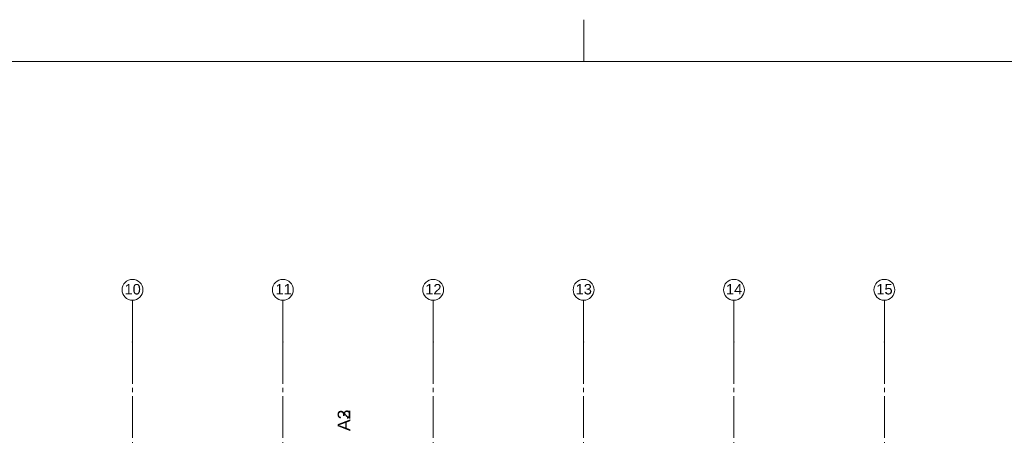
# Paper-space layout '19061B VOn 010b Plattegrond begane grond' of a CAD drawing. Header units: millimetres. Extents: x 10 to 1052, y 0 to 594.
# Tile 37 of 42: x 496 to 731, y 494 to 594. Entities that reach past the tile are written whole.
import ezdxf
from ezdxf.xclip import XClip

# ---------------------------------------------------------------- set-up
doc = ezdxf.new("R2010")
doc.units = ezdxf.units.MM
doc.header["$MEASUREMENT"] = 0
doc.header["$XCLIPFRAME"] = 0
doc.linetypes.add('B0204', pattern=[13, 10, -1, 1, -1])
doc.layers.add('A Lijn doorsnede', color=7, linetype='Continuous')
doc.layers.add('A Stramien', color=7, linetype='Continuous')
doc.styles.add('GENERATED_STYLE_4', font='txt')

# ---------------------------------------------------------------- blocks, each defined once
blk = doc.blocks.new('Drawing_2_1', base_point=(162.76, 134.76))
at = {"layer": 'A Stramien', "color": 9, "linetype": 'B0204', "lineweight": 0}
for p, q in [((522.76, 516.76), (522.76, 526.76)), ((558.76, 516.76), (558.76, 526.76)), ((594.76, 516.76), (594.76, 526.76)), ((630.76, 516.76), (630.76, 526.76)), ((666.76, 516.76), (666.76, 526.76)), ((702.76, 516.76), (702.76, 526.76)), ((522.76, 516.76), (522.76, 94.76)), ((558.76, 516.76), (558.76, 94.76)), ((594.76, 516.76), (594.76, 94.76)), ((630.76, 516.76), (630.76, 94.76)), ((666.76, 516.76), (666.76, 94.76)), ((702.76, 516.76), (702.76, 94.76))]:
    blk.add_line(p, q, dxfattribs=at)
at = {"layer": 'A Stramien', "color": 2, "linetype": 'Continuous', "lineweight": 0, "flags": 128}
for points in [[(522.76, 526.76, 1), (522.76, 531.76, 1)], [(558.76, 526.76, 1), (558.76, 531.76, 1)], [(594.76, 526.76, 1), (594.76, 531.76, 1)], [(630.76, 526.76, 1), (630.76, 531.76, 1)], [(666.76, 526.76, 1), (666.76, 531.76, 1)], [(702.76, 526.76, 1), (702.76, 531.76, 1)]]:
    blk.add_lwpolyline(points, format="xyb", close=True, dxfattribs=at)
at = {"layer": 'A Stramien', "color": 9, "linetype": 'B0204', "lineweight": 0}
for p in [(522.76, 516.76), (522.76, 516.76), (558.76, 516.76), (558.76, 516.76), (594.76, 516.76), (594.76, 516.76), (630.76, 516.76), (630.76, 516.76), (666.76, 516.76), (666.76, 516.76), (702.76, 516.76), (702.76, 516.76)]:
    blk.add_point(p, dxfattribs=at)
at = {"layer": 'A Lijn doorsnede', "color": 2, "linetype": 'Continuous', "lineweight": 0, "char_height": 3, "attachment_point": 7, "rotation": 90, "style": 'GENERATED_STYLE_4'}
for s, insert in [('\\A1;{\\pql;\\pt0;\\fArial|b0|i0|c0|p38;A2}', (574.88, 495.41)), ('\\A1;{\\pql;\\pt0;\\fArial|b0|i0|c0|p38;A3}', (574.93, 495.41))]:
    blk.add_mtext(s, dxfattribs=dict(at, insert=insert))
at = {"layer": 'A Stramien', "color": 2, "linetype": 'Continuous', "lineweight": 0, "char_height": 2.5, "attachment_point": 4, "style": 'GENERATED_STYLE_4'}
for s, insert in [('\\A1;{\\pql;\\pt0;\\fArial|b0|i0|c0|p38;10}', (520.86, 529.38)), ('\\A1;{\\pql;\\pt0;\\fArial|b0|i0|c0|p38;11}', (556.99, 529.4)), ('\\A1;{\\pql;\\pt0;\\fArial|b0|i0|c0|p38;12}', (592.86, 529.4)), ('\\A1;{\\pql;\\pt0;\\fArial|b0|i0|c0|p38;13}', (628.86, 529.38)), ('\\A1;{\\pql;\\pt0;\\fArial|b0|i0|c0|p38;14}', (664.86, 529.4)), ('\\A1;{\\pql;\\pt0;\\fArial|b0|i0|c0|p38;15}', (700.86, 529.38))]:
    blk.add_mtext(s, dxfattribs=dict(at, insert=insert))

psp = doc.layouts.new('19061B VOn 010b Plattegrond begane grond')

# ---------------------------------------------------------------- linework, layer by layer
at = {"color": 9, "linetype": 'Continuous', "lineweight": 0}
psp.add_line((630.83, 584), (630.83, 594), dxfattribs=at)
at = {"color": 1, "linetype": 'Continuous', "lineweight": 0, "flags": 128}
psp.add_lwpolyline([(9.91, 584), (911.83, 584), (911.83, 10), (9.91, 10)], close=True, dxfattribs=at)

# ---------------------------------------------------------------- next in the draw order: block references
at = {"color": 4, "linetype": 'Continuous', "lineweight": 0}
ref = psp.add_blockref('Drawing_2_1', (162.76, 134.76), dxfattribs=at)
XClip(ref).set_block_clipping_path([(63.602702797, 41.749456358), (869.5607390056, 554.9340651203)])

doc.saveas('drawing.dxf')
